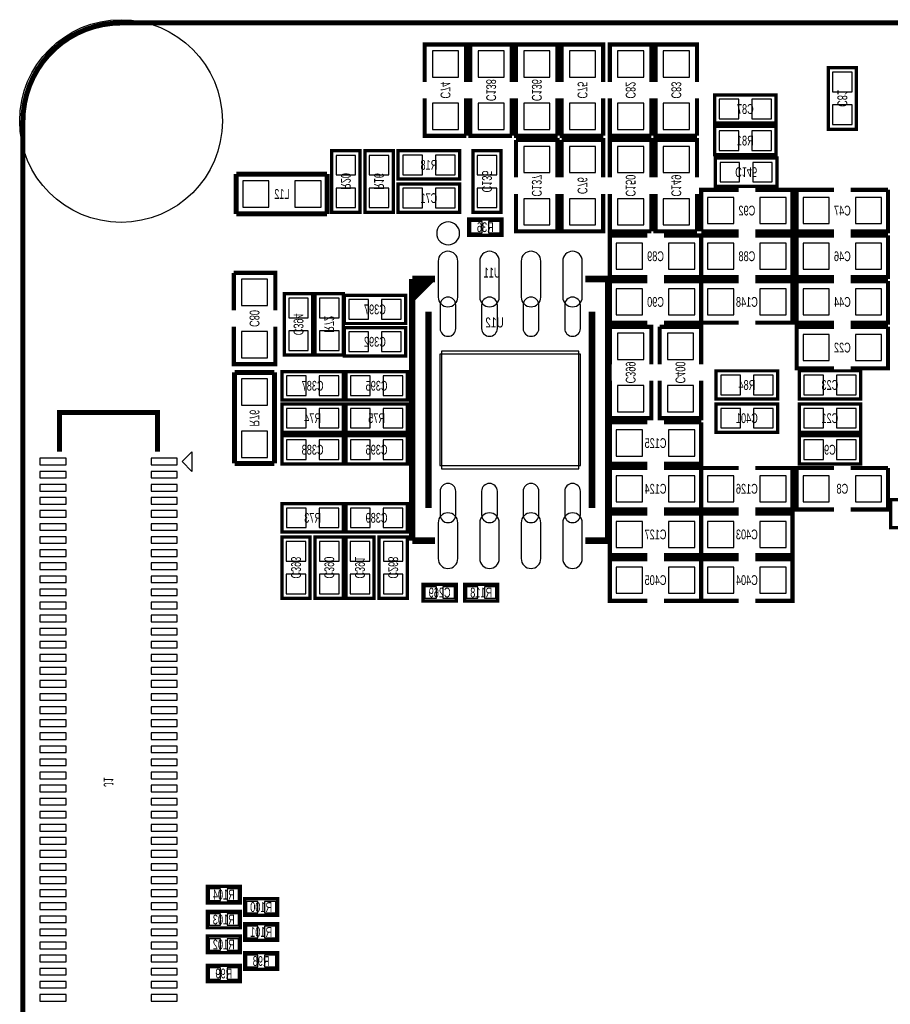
# Model space of a CAD drawing. Extents: x -0.1 to 52.1, y -0.1 to 72.1.
# Tile 6 of 7: x -0.1 to 26.5, y 42 to 72.1. Entities that reach past the tile are written whole.
import ezdxf
from ezdxf.enums import TextEntityAlignment as Align

# ---------------------------------------------------------------- set-up
doc = ezdxf.new("R2010")
doc.units = 0
for name, color, linetype in [('BG_OUTLINE', 12, 'CONTINUOUS'), ('PG_SILKSCREEN_BOTTOM', 150, 'CONTINUOUS'), ('PIN_BOTTOM', 202, 'CONTINUOUS'), ('RD_SILKSCREEN_BOTTOM', 122, 'CONTINUOUS')]:
    doc.layers.add(name, color=color, linetype=linetype)

msp = doc.modelspace()

# ---------------------------------------------------------------- linework, layer by layer
at = {"layer": 'BG_OUTLINE', "const_width": 0.1524}
msp.add_lwpolyline([(48.999902, 72.00011, -0.414214), (51.999896, 69.000116), (51.999896, 2.999994, -0.414214), (48.999902, 0), (2.999994, 0, -0.414214), (0, 2.999994), (0, 69.000116, -0.414214), (2.999994, 72.00011), (48.999902, 72.00011)], format="xyb", dxfattribs=at)
at = {"layer": 'PG_SILKSCREEN_BOTTOM'}
for points, const_width in [([(13.560806, 70.198996), (13.560806, 71.341996), (12.290806, 71.341996), (12.290806, 70.198996)], 0.127), ([(14.957806, 70.198996), (14.957806, 71.341996), (13.687806, 71.341996), (13.687806, 70.198996)], 0.127), ([(16.354806, 70.198996), (16.354806, 71.341996), (15.084806, 71.341996), (15.084806, 70.198996)], 0.127), ([(17.751806, 70.198996), (17.751806, 71.341996), (16.481806, 71.341996), (16.481806, 70.198996)], 0.127), ([(19.225006, 70.198996), (19.225006, 71.341996), (17.955006, 71.341996), (17.955006, 70.198996)], 0.127), ([(20.622006, 70.198996), (20.622006, 71.341996), (19.352006, 71.341996), (19.352006, 70.198996)], 0.127), ([(25.498806, 68.751196), (25.498806, 70.630796), (24.635206, 70.630796), (24.635206, 68.751196), (25.498806, 68.751196)], 0.1016), ([(12.290806, 69.690996), (12.290806, 68.547996), (13.560806, 68.547996)], 0.127), ([(13.560806, 68.547996), (13.560806, 69.690996)], 0.127), ([(13.687806, 69.690996), (13.687806, 68.547996), (14.957806, 68.547996)], 0.127), ([(14.957806, 68.547996), (14.957806, 69.690996)], 0.127), ([(15.084806, 69.690996), (15.084806, 68.547996), (16.354806, 68.547996)], 0.127), ([(16.354806, 68.547996), (16.354806, 69.690996)], 0.127), ([(16.481806, 69.690996), (16.481806, 68.547996), (17.751806, 68.547996)], 0.127), ([(17.751806, 68.547996), (17.751806, 69.690996)], 0.127), ([(17.955006, 69.690996), (17.955006, 68.547996), (19.225006, 68.547996)], 0.127), ([(19.225006, 68.547996), (19.225006, 69.690996)], 0.127), ([(19.352006, 69.690996), (19.352006, 68.547996), (20.622006, 68.547996)], 0.127), ([(20.622006, 68.547996), (20.622006, 69.690996)], 0.127), ([(23.0378, 69.7992), (21.1582, 69.7992), (21.1582, 68.9356), (23.0378, 68.9356), (23.0378, 69.7992)], 0.1016), ([(21.1582, 67.9704), (23.0378, 67.9704), (23.0378, 68.834), (21.1582, 68.834), (21.1582, 67.9704)], 0.1016), ([(16.354806, 67.277996), (16.354806, 68.420996), (15.084806, 68.420996)], 0.127), ([(15.084806, 68.420996), (15.084806, 67.277996)], 0.127), ([(17.751806, 67.277996), (17.751806, 68.420996), (16.481806, 68.420996)], 0.127), ([(16.481806, 68.420996), (16.481806, 67.277996)], 0.127), ([(19.225006, 67.277996), (19.225006, 68.420996), (17.955006, 68.420996), (17.955006, 67.277996)], 0.127), ([(20.622006, 67.277996), (20.622006, 68.420996), (19.352006, 68.420996), (19.352006, 67.277996)], 0.127), ([(9.446006, 68.090796), (9.446006, 66.211196), (10.309606, 66.211196), (10.309606, 68.090796), (9.446006, 68.090796)], 0.1016), ([(11.325606, 66.211196), (11.325606, 68.090796), (10.462006, 68.090796), (10.462006, 66.211196), (11.325606, 66.211196)], 0.1016), ([(13.357606, 68.090796), (11.478006, 68.090796), (11.478006, 67.227196), (13.357606, 67.227196), (13.357606, 68.090796)], 0.1016), ([(13.764006, 68.090796), (13.764006, 66.211196), (14.627606, 66.211196), (14.627606, 68.090796), (13.764006, 68.090796)], 0.1016), ([(21.1836, 67.0052), (23.0632, 67.0052), (23.0632, 67.8688), (21.1836, 67.8688), (21.1836, 67.0052)], 0.1016), ([(9.306306, 67.379596), (6.525006, 67.379596)], 0.1524), ([(6.525006, 67.379596), (6.525006, 66.160396)], 0.1524), ([(9.306306, 66.160396), (9.306306, 67.379596)], 0.1524), ([(11.478006, 66.211196), (13.357606, 66.211196), (13.357606, 67.074796), (11.478006, 67.074796), (11.478006, 66.211196)], 0.1016), ([(21.892006, 66.896996), (20.749006, 66.896996), (20.749006, 65.626996)], 0.127), ([(22.400006, 65.626996), (23.543006, 65.626996), (23.543006, 66.896996), (22.400006, 66.896996)], 0.127), ([(24.813006, 66.896996), (23.670006, 66.896996), (23.670006, 65.626996), (24.813006, 65.626996)], 0.127), ([(25.321006, 65.626996), (26.464006, 65.626996), (26.464006, 66.896996)], 0.127), ([(26.464006, 66.896996), (25.321006, 66.896996)], 0.127), ([(15.084806, 66.769996), (15.084806, 65.626996), (16.354806, 65.626996), (16.354806, 66.769996)], 0.127), ([(16.481806, 66.769996), (16.481806, 65.626996), (17.751806, 65.626996), (17.751806, 66.769996)], 0.127), ([(17.955006, 66.769996), (17.955006, 65.626996), (19.225006, 65.626996)], 0.127), ([(19.225006, 65.626996), (19.225006, 66.769996)], 0.127), ([(19.352006, 66.769996), (19.352006, 65.626996), (20.622006, 65.626996)], 0.127), ([(20.622006, 65.626996), (20.622006, 66.769996)], 0.127), ([(6.525006, 66.160396), (9.306306, 66.160396)], 0.1524), ([(14.653006, 65.499996), (13.637006, 65.499996), (13.637006, 66.007996), (14.653006, 66.007996), (14.653006, 65.499996)], 0.1016), ([(20.749006, 65.626996), (21.892006, 65.626996)], 0.127), ([(19.098006, 65.499996), (17.955006, 65.499996), (17.955006, 64.229996), (19.098006, 64.229996)], 0.127), ([(19.606006, 64.229996), (20.749006, 64.229996), (20.749006, 65.499996)], 0.127), ([(20.749006, 65.499996), (19.606006, 65.499996)], 0.127), ([(21.892006, 65.499996), (20.749006, 65.499996), (20.749006, 64.229996)], 0.127), ([(22.400006, 64.229996), (23.543006, 64.229996), (23.543006, 65.499996), (22.400006, 65.499996)], 0.127), ([(24.813006, 65.499996), (23.670006, 65.499996), (23.670006, 64.229996), (24.813006, 64.229996)], 0.127), ([(25.321006, 64.229996), (26.464006, 64.229996), (26.464006, 65.499996)], 0.127), ([(26.464006, 65.499996), (25.321006, 65.499996)], 0.127), ([(7.718806, 63.213996), (7.718806, 64.356996), (6.448806, 64.356996)], 0.127), ([(6.448806, 64.356996), (6.448806, 63.213996)], 0.127), ([(12.107926, 64.166496), (11.907266, 63.965836)], 0.20066), ([(12.306046, 64.166496), (11.907266, 63.765176)], 0.20066), ([(12.506706, 64.166496), (11.907266, 63.567056)], 0.20066), ([(11.907266, 64.166496), (11.907266, 56.165496)], 0.20066), ([(12.605766, 64.166496), (11.907266, 64.166496)], 0.20066), ([(17.208246, 64.166496), (17.906746, 64.166496)], 0.20066), ([(17.906746, 64.166496), (17.906746, 56.165496)], 0.20066), ([(19.098006, 64.102996), (17.955006, 64.102996), (17.955006, 62.832996), (19.098006, 62.832996)], 0.127), ([(19.606006, 62.832996), (20.749006, 62.832996), (20.749006, 64.102996)], 0.127), ([(20.749006, 64.102996), (19.606006, 64.102996)], 0.127), ([(20.749006, 64.229996), (21.892006, 64.229996)], 0.127), ([(21.892006, 64.102996), (20.749006, 64.102996), (20.749006, 62.832996)], 0.127), ([(22.400006, 62.832996), (23.543006, 62.832996), (23.543006, 64.102996), (22.400006, 64.102996)], 0.127), ([(24.813006, 64.102996), (23.670006, 64.102996), (23.670006, 62.832996), (24.813006, 62.832996)], 0.127), ([(25.321006, 62.832996), (26.464006, 62.832996), (26.464006, 64.102996)], 0.127), ([(26.464006, 64.102996), (25.321006, 64.102996)], 0.127), ([(8.861806, 61.842396), (8.861806, 63.721996), (7.998206, 63.721996), (7.998206, 61.842396), (8.861806, 61.842396)], 0.1016), ([(9.801606, 61.842396), (9.801606, 63.721996), (8.938006, 63.721996), (8.938006, 61.842396), (9.801606, 61.842396)], 0.1016), ([(11.706606, 63.671196), (9.827006, 63.671196), (9.827006, 62.807596), (11.706606, 62.807596), (11.706606, 63.671196)], 0.1016), ([(12.406884, 63.16599), (12.406884, 57.166002)], 0.199898), ([(17.407128, 63.16599), (17.407128, 57.166002)], 0.199898), ([(6.448806, 62.705996), (6.448806, 61.562996), (7.718806, 61.562996), (7.718806, 62.705996)], 0.127), ([(11.706606, 62.680596), (9.827006, 62.680596), (9.827006, 61.816996), (11.706606, 61.816996), (11.706606, 62.680596)], 0.1016), ([(19.225006, 61.562996), (19.225006, 62.705996), (17.955006, 62.705996)], 0.127), ([(17.955006, 62.705996), (17.955006, 61.562996)], 0.127), ([(20.749006, 61.562996), (20.749006, 62.705996), (19.479006, 62.705996)], 0.127), ([(19.479006, 62.705996), (19.479006, 61.562996)], 0.127), ([(20.749006, 62.832996), (21.892006, 62.832996)], 0.127), ([(24.813006, 62.705996), (23.670006, 62.705996), (23.670006, 61.435996), (24.813006, 61.435996)], 0.127), ([(25.321006, 61.435996), (26.464006, 61.435996), (26.464006, 62.705996)], 0.127), ([(26.464006, 62.705996), (25.321006, 62.705996)], 0.127), ([(7.693406, 61.308996), (6.474206, 61.308996)], 0.1524), ([(6.474206, 61.308996), (6.474206, 58.527696)], 0.1524), ([(7.693406, 58.527696), (7.693406, 61.308996)], 0.1524), ([(7.922006, 60.470796), (9.801606, 60.470796), (9.801606, 61.334396), (7.922006, 61.334396), (7.922006, 60.470796)], 0.1016), ([(11.757406, 61.334396), (9.877806, 61.334396), (9.877806, 60.470796), (11.757406, 60.470796), (11.757406, 61.334396)], 0.1016), ([(23.085806, 61.359796), (21.206206, 61.359796), (21.206206, 60.496196), (23.085806, 60.496196), (23.085806, 61.359796)], 0.1016), ([(25.625806, 61.359796), (23.746206, 61.359796), (23.746206, 60.496196), (25.625806, 60.496196), (25.625806, 61.359796)], 0.1016), ([(17.955006, 61.054996), (17.955006, 59.911996), (19.225006, 59.911996), (19.225006, 61.054996)], 0.127), ([(19.479006, 61.054996), (19.479006, 59.911996), (20.749006, 59.911996), (20.749006, 61.054996)], 0.127), ([(7.922006, 59.480196), (9.801606, 59.480196), (9.801606, 60.343796), (7.922006, 60.343796), (7.922006, 59.480196)], 0.1016), ([(9.877806, 59.480196), (11.757406, 59.480196), (11.757406, 60.343796), (9.877806, 60.343796), (9.877806, 59.480196)], 0.1016), ([(21.206206, 59.480196), (23.085806, 59.480196), (23.085806, 60.343796), (21.206206, 60.343796), (21.206206, 59.480196)], 0.1016), ([(25.625806, 60.343796), (23.746206, 60.343796), (23.746206, 59.480196), (25.625806, 59.480196), (25.625806, 60.343796)], 0.1016), ([(1.11887, 58.883804), (1.11887, 60.0837), (4.119118, 60.0837), (4.119118, 58.883804)], 0.150114), ([(19.098006, 59.784996), (17.955006, 59.784996), (17.955006, 58.514996), (19.098006, 58.514996)], 0.127), ([(19.606006, 58.514996), (20.749006, 58.514996), (20.749006, 59.784996)], 0.127), ([(20.749006, 59.784996), (19.606006, 59.784996)], 0.127), ([(7.922006, 58.514996), (9.801606, 58.514996), (9.801606, 59.378596), (7.922006, 59.378596), (7.922006, 58.514996)], 0.1016), ([(11.757406, 59.378596), (9.877806, 59.378596), (9.877806, 58.514996), (11.757406, 58.514996), (11.757406, 59.378596)], 0.1016), ([(25.625806, 59.378596), (23.746206, 59.378596), (23.746206, 58.514996), (25.625806, 58.514996), (25.625806, 59.378596)], 0.1016), ([(6.474206, 58.527696), (7.693406, 58.527696)], 0.1524), ([(19.098006, 58.387996), (17.955006, 58.387996), (17.955006, 57.117996), (19.098006, 57.117996)], 0.127), ([(19.606006, 57.117996), (20.749006, 57.117996), (20.749006, 58.387996)], 0.127), ([(20.749006, 58.387996), (19.606006, 58.387996)], 0.127), ([(21.892006, 58.387996), (20.749006, 58.387996), (20.749006, 57.117996)], 0.127), ([(22.400006, 57.117996), (23.543006, 57.117996), (23.543006, 58.387996), (22.400006, 58.387996)], 0.127), ([(24.813006, 58.387996), (23.670006, 58.387996), (23.670006, 57.117996), (24.813006, 57.117996)], 0.127), ([(25.321006, 57.117996), (26.464006, 57.117996), (26.464006, 58.387996)], 0.127), ([(26.464006, 58.387996), (25.321006, 58.387996)], 0.127), ([(7.922006, 56.432196), (9.801606, 56.432196), (9.801606, 57.295796), (7.922006, 57.295796), (7.922006, 56.432196)], 0.1016), ([(11.757406, 57.295796), (9.877806, 57.295796), (9.877806, 56.432196), (11.757406, 56.432196), (11.757406, 57.295796)], 0.1016), ([(28.419806, 57.422796), (26.540206, 57.422796), (26.540206, 56.559196), (28.419806, 56.559196), (28.419806, 57.422796)], 0.1016), ([(19.098006, 56.990996), (17.955006, 56.990996), (17.955006, 55.720996), (19.098006, 55.720996)], 0.127), ([(19.606006, 55.720996), (20.749006, 55.720996), (20.749006, 56.990996)], 0.127), ([(20.749006, 56.990996), (19.606006, 56.990996)], 0.127), ([(20.749006, 57.117996), (21.892006, 57.117996)], 0.127), ([(21.892006, 56.990996), (20.749006, 56.990996), (20.749006, 55.720996)], 0.127), ([(22.400006, 55.720996), (23.543006, 55.720996), (23.543006, 56.990996), (22.400006, 56.990996)], 0.127), ([(8.785606, 54.400196), (8.785606, 56.279796), (7.922006, 56.279796), (7.922006, 54.400196), (8.785606, 54.400196)], 0.1016), ([(9.801606, 54.400196), (9.801606, 56.279796), (8.938006, 56.279796), (8.938006, 54.400196), (9.801606, 54.400196)], 0.1016), ([(10.741406, 54.400196), (10.741406, 56.279796), (9.877806, 56.279796), (9.877806, 54.400196), (10.741406, 54.400196)], 0.1016), ([(11.757406, 54.400196), (11.757406, 56.279796), (10.893806, 56.279796), (10.893806, 54.400196), (11.757406, 54.400196)], 0.1016), ([(11.907266, 56.165496), (12.605766, 56.165496)], 0.20066), ([(17.906746, 56.165496), (17.208246, 56.165496)], 0.20066), ([(20.749006, 55.720996), (21.892006, 55.720996)], 0.127), ([(19.098006, 55.593996), (17.955006, 55.593996), (17.955006, 54.323996), (19.098006, 54.323996)], 0.127), ([(19.606006, 54.323996), (20.749006, 54.323996), (20.749006, 55.593996)], 0.127), ([(20.749006, 55.593996), (19.606006, 55.593996)], 0.127), ([(21.892006, 55.593996), (20.749006, 55.593996), (20.749006, 54.323996)], 0.127), ([(22.400006, 54.323996), (23.543006, 54.323996), (23.543006, 55.593996), (22.400006, 55.593996)], 0.127), ([(13.256006, 54.323996), (12.240006, 54.323996), (12.240006, 54.831996), (13.256006, 54.831996), (13.256006, 54.323996)], 0.1016), ([(14.526006, 54.323996), (13.510006, 54.323996), (13.510006, 54.831996), (14.526006, 54.831996), (14.526006, 54.323996)], 0.1016), ([(20.749006, 54.323996), (21.892006, 54.323996)], 0.127), ([(6.652006, 45.085), (5.636006, 45.085), (5.636006, 45.593), (6.652006, 45.593), (6.652006, 45.085)], 0.1016), ([(7.795006, 44.704), (6.779006, 44.704), (6.779006, 45.212), (7.795006, 45.212), (7.795006, 44.704)], 0.1016), ([(6.652006, 44.323), (5.636006, 44.323), (5.636006, 44.831), (6.652006, 44.831), (6.652006, 44.323)], 0.1016), ([(7.795006, 43.942), (6.779006, 43.942), (6.779006, 44.45), (7.795006, 44.45), (7.795006, 43.942)], 0.1016), ([(6.652006, 43.561), (5.636006, 43.561), (5.636006, 44.069), (6.652006, 44.069), (6.652006, 43.561)], 0.1016), ([(7.795006, 43.053), (6.779006, 43.053), (6.779006, 43.561), (7.795006, 43.561), (7.795006, 43.053)], 0.1016), ([(6.652006, 42.672), (5.636006, 42.672), (5.636006, 43.18), (6.652006, 43.18), (6.652006, 42.672)], 0.1016)]:
    msp.add_lwpolyline(points, dxfattribs=dict(at, const_width=const_width))
msp.add_lwpolyline([(13.357098, 65.566036, 1), (12.656914, 65.565956, 1)], format="xyb", close=True, dxfattribs=at)
msp.add_lwpolyline([(5.1689, 58.883804), (5.1689, 58.283856), (4.868926, 58.58383)], close=True, dxfattribs=at)
at = {"layer": 'PIN_BOTTOM'}
for points in [[(12.525756, 70.345046), (13.325856, 70.345046), (13.325856, 71.145146), (12.525756, 71.145146)], [(13.922756, 70.345046), (14.722856, 70.345046), (14.722856, 71.145146), (13.922756, 71.145146)], [(15.319756, 70.345046), (16.119856, 70.345046), (16.119856, 71.145146), (15.319756, 71.145146)], [(16.716756, 70.345046), (17.516856, 70.345046), (17.516856, 71.145146), (16.716756, 71.145146)], [(18.189956, 70.345046), (18.990056, 70.345046), (18.990056, 71.145146), (18.189956, 71.145146)], [(19.586956, 70.345046), (20.387056, 70.345046), (20.387056, 71.145146), (19.586956, 71.145146)], [(24.767286, 69.891148), (25.366726, 69.891148), (25.366726, 70.490588), (24.767286, 70.490588)], [(21.897848, 69.06768), (21.897848, 69.66712), (21.298408, 69.66712), (21.298408, 69.06768)], [(22.897592, 69.06768), (22.897592, 69.66712), (22.298152, 69.66712), (22.298152, 69.06768)], [(12.525756, 68.744846), (13.325856, 68.744846), (13.325856, 69.544946), (12.525756, 69.544946)], [(13.922756, 68.744846), (14.722856, 68.744846), (14.722856, 69.544946), (13.922756, 69.544946)], [(15.319756, 68.744846), (16.119856, 68.744846), (16.119856, 69.544946), (15.319756, 69.544946)], [(16.716756, 68.744846), (17.516856, 68.744846), (17.516856, 69.544946), (16.716756, 69.544946)], [(18.189956, 68.744846), (18.990056, 68.744846), (18.990056, 69.544946), (18.189956, 69.544946)], [(19.586956, 68.744846), (20.387056, 68.744846), (20.387056, 69.544946), (19.586956, 69.544946)], [(24.767286, 68.891404), (25.366726, 68.891404), (25.366726, 69.490844), (24.767286, 69.490844)], [(21.298408, 68.70192), (21.298408, 68.10248), (21.897848, 68.10248), (21.897848, 68.70192)], [(22.298152, 68.70192), (22.298152, 68.10248), (22.897592, 68.10248), (22.897592, 68.70192)], [(16.119856, 68.224146), (15.319756, 68.224146), (15.319756, 67.424046), (16.119856, 67.424046)], [(17.516856, 68.224146), (16.716756, 68.224146), (16.716756, 67.424046), (17.516856, 67.424046)], [(18.189956, 67.424046), (18.990056, 67.424046), (18.990056, 68.224146), (18.189956, 68.224146)], [(19.586956, 67.424046), (20.387056, 67.424046), (20.387056, 68.224146), (19.586956, 68.224146)], [(10.177526, 67.950588), (9.578086, 67.950588), (9.578086, 67.351148), (10.177526, 67.351148)], [(10.594086, 67.351148), (11.193526, 67.351148), (11.193526, 67.950588), (10.594086, 67.950588)], [(12.217654, 67.359276), (12.217654, 67.958716), (11.618214, 67.958716), (11.618214, 67.359276)], [(13.217398, 67.359276), (13.217398, 67.958716), (12.617958, 67.958716), (12.617958, 67.359276)], [(14.495526, 67.950588), (13.896086, 67.950588), (13.896086, 67.351148), (14.495526, 67.351148)], [(21.323808, 67.73672), (21.323808, 67.13728), (21.923248, 67.13728), (21.923248, 67.73672)], [(22.323552, 67.73672), (22.323552, 67.13728), (22.922992, 67.13728), (22.922992, 67.73672)], [(7.521956, 66.369946), (7.521956, 67.170046), (6.721856, 67.170046), (6.721856, 66.369946)], [(9.122156, 66.369946), (9.122156, 67.170046), (8.322056, 67.170046), (8.322056, 66.369946)], [(10.177526, 66.950844), (9.578086, 66.950844), (9.578086, 66.351404), (10.177526, 66.351404)], [(10.594086, 66.351404), (11.193526, 66.351404), (11.193526, 66.950844), (10.594086, 66.950844)], [(11.618214, 66.942716), (11.618214, 66.343276), (12.217654, 66.343276), (12.217654, 66.942716)], [(12.617958, 66.942716), (12.617958, 66.343276), (13.217398, 66.343276), (13.217398, 66.942716)], [(14.495526, 66.950844), (13.896086, 66.950844), (13.896086, 66.351404), (14.495526, 66.351404)], [(16.119856, 66.623946), (15.319756, 66.623946), (15.319756, 65.823846), (16.119856, 65.823846)], [(17.516856, 66.623946), (16.716756, 66.623946), (16.716756, 65.823846), (17.516856, 65.823846)], [(18.189956, 65.823846), (18.990056, 65.823846), (18.990056, 66.623946), (18.189956, 66.623946)], [(19.586956, 65.823846), (20.387056, 65.823846), (20.387056, 66.623946), (19.586956, 66.623946)], [(20.945856, 66.662046), (20.945856, 65.861946), (21.745956, 65.861946), (21.745956, 66.662046)], [(22.546056, 66.662046), (22.546056, 65.861946), (23.346156, 65.861946), (23.346156, 66.662046)], [(24.666956, 65.861946), (24.666956, 66.662046), (23.866856, 66.662046), (23.866856, 65.861946)], [(26.267156, 65.861946), (26.267156, 66.662046), (25.467056, 66.662046), (25.467056, 65.861946)], [(14.04493, 65.57899), (14.04493, 65.929002), (13.694918, 65.929002), (13.694918, 65.57899)], [(14.595094, 65.57899), (14.595094, 65.929002), (14.245082, 65.929002), (14.245082, 65.57899)], [(18.951956, 64.464946), (18.951956, 65.265046), (18.151856, 65.265046), (18.151856, 64.464946)], [(20.552156, 64.464946), (20.552156, 65.265046), (19.752056, 65.265046), (19.752056, 64.464946)], [(20.945856, 65.265046), (20.945856, 64.464946), (21.745956, 64.464946), (21.745956, 65.265046)], [(22.546056, 65.265046), (22.546056, 64.464946), (23.346156, 64.464946), (23.346156, 65.265046)], [(24.666956, 64.464946), (24.666956, 65.265046), (23.866856, 65.265046), (23.866856, 64.464946)], [(26.267156, 64.464946), (26.267156, 65.265046), (25.467056, 65.265046), (25.467056, 64.464946)], [(7.483856, 64.160146), (6.683756, 64.160146), (6.683756, 63.360046), (7.483856, 63.360046)], [(18.951956, 63.067946), (18.951956, 63.868046), (18.151856, 63.868046), (18.151856, 63.067946)], [(20.552156, 63.067946), (20.552156, 63.868046), (19.752056, 63.868046), (19.752056, 63.067946)], [(20.945856, 63.868046), (20.945856, 63.067946), (21.745956, 63.067946), (21.745956, 63.868046)], [(22.546056, 63.868046), (22.546056, 63.067946), (23.346156, 63.067946), (23.346156, 63.868046)], [(24.666956, 63.067946), (24.666956, 63.868046), (23.866856, 63.868046), (23.866856, 63.067946)], [(26.267156, 63.067946), (26.267156, 63.868046), (25.467056, 63.868046), (25.467056, 63.067946)], [(8.130286, 62.982348), (8.729726, 62.982348), (8.729726, 63.581788), (8.130286, 63.581788)], [(9.070086, 62.982348), (9.669526, 62.982348), (9.669526, 63.581788), (9.070086, 63.581788)], [(10.566654, 62.939676), (10.566654, 63.539116), (9.967214, 63.539116), (9.967214, 62.939676)], [(11.566398, 62.939676), (11.566398, 63.539116), (10.966958, 63.539116), (10.966958, 62.939676)], [(7.483856, 62.559946), (6.683756, 62.559946), (6.683756, 61.759846), (7.483856, 61.759846)], [(8.130286, 61.982604), (8.729726, 61.982604), (8.729726, 62.582044), (8.130286, 62.582044)], [(9.070086, 61.982604), (9.669526, 61.982604), (9.669526, 62.582044), (9.070086, 62.582044)], [(10.566654, 61.949076), (10.566654, 62.548516), (9.967214, 62.548516), (9.967214, 61.949076)], [(11.566398, 61.949076), (11.566398, 62.548516), (10.966958, 62.548516), (10.966958, 61.949076)], [(18.990056, 62.509146), (18.189956, 62.509146), (18.189956, 61.709046), (18.990056, 61.709046)], [(20.514056, 62.509146), (19.713956, 62.509146), (19.713956, 61.709046), (20.514056, 61.709046)], [(24.666956, 61.670946), (24.666956, 62.471046), (23.866856, 62.471046), (23.866856, 61.670946)], [(26.267156, 61.670946), (26.267156, 62.471046), (25.467056, 62.471046), (25.467056, 61.670946)], [(17.056989, 61.866018), (12.757023, 61.866018), (12.757023, 58.465974), (17.056989, 58.465974)], [(17.006951, 61.965967), (12.807061, 61.965967), (12.807061, 58.366025), (17.006951, 58.366025)], [(8.062214, 61.202316), (8.062214, 60.602876), (8.661654, 60.602876), (8.661654, 61.202316)], [(9.061958, 61.202316), (9.061958, 60.602876), (9.661398, 60.602876), (9.661398, 61.202316)], [(10.617454, 60.602876), (10.617454, 61.202316), (10.018014, 61.202316), (10.018014, 60.602876)], [(11.617198, 60.602876), (11.617198, 61.202316), (11.017758, 61.202316), (11.017758, 60.602876)], [(21.945854, 60.628276), (21.945854, 61.227716), (21.346414, 61.227716), (21.346414, 60.628276)], [(22.945598, 60.628276), (22.945598, 61.227716), (22.346158, 61.227716), (22.346158, 60.628276)], [(24.485854, 60.628276), (24.485854, 61.227716), (23.886414, 61.227716), (23.886414, 60.628276)], [(25.485598, 60.628276), (25.485598, 61.227716), (24.886158, 61.227716), (24.886158, 60.628276)], [(6.683756, 60.312046), (7.483856, 60.312046), (7.483856, 61.112146), (6.683756, 61.112146)], [(18.990056, 60.908946), (18.189956, 60.908946), (18.189956, 60.108846), (18.990056, 60.108846)], [(20.514056, 60.908946), (19.713956, 60.908946), (19.713956, 60.108846), (20.514056, 60.108846)], [(8.062214, 60.211716), (8.062214, 59.612276), (8.661654, 59.612276), (8.661654, 60.211716)], [(9.061958, 60.211716), (9.061958, 59.612276), (9.661398, 59.612276), (9.661398, 60.211716)], [(10.018014, 60.211716), (10.018014, 59.612276), (10.617454, 59.612276), (10.617454, 60.211716)], [(11.017758, 60.211716), (11.017758, 59.612276), (11.617198, 59.612276), (11.617198, 60.211716)], [(21.346414, 60.211716), (21.346414, 59.612276), (21.945854, 59.612276), (21.945854, 60.211716)], [(22.346158, 60.211716), (22.346158, 59.612276), (22.945598, 59.612276), (22.945598, 60.211716)], [(24.485854, 59.612276), (24.485854, 60.211716), (23.886414, 60.211716), (23.886414, 59.612276)], [(25.485598, 59.612276), (25.485598, 60.211716), (24.886158, 60.211716), (24.886158, 59.612276)], [(6.683756, 58.711846), (7.483856, 58.711846), (7.483856, 59.511946), (6.683756, 59.511946)], [(18.951956, 58.749946), (18.951956, 59.550046), (18.151856, 59.550046), (18.151856, 58.749946)], [(20.552156, 58.749946), (20.552156, 59.550046), (19.752056, 59.550046), (19.752056, 58.749946)], [(8.062214, 59.246516), (8.062214, 58.647076), (8.661654, 58.647076), (8.661654, 59.246516)], [(9.061958, 59.246516), (9.061958, 58.647076), (9.661398, 58.647076), (9.661398, 59.246516)], [(10.617454, 58.647076), (10.617454, 59.246516), (10.018014, 59.246516), (10.018014, 58.647076)], [(11.617198, 58.647076), (11.617198, 59.246516), (11.017758, 59.246516), (11.017758, 58.647076)], [(24.485854, 58.647076), (24.485854, 59.246516), (23.886414, 59.246516), (23.886414, 58.647076)], [(25.485598, 58.647076), (25.485598, 59.246516), (24.886158, 59.246516), (24.886158, 58.647076)], [(1.319022, 58.683779), (0.518922, 58.683779), (0.518922, 58.483881), (1.319022, 58.483881)], [(4.719066, 58.683779), (3.918966, 58.683779), (3.918966, 58.483881), (4.719066, 58.483881)], [(1.319022, 58.283729), (0.518922, 58.283729), (0.518922, 58.083831), (1.319022, 58.083831)], [(4.719066, 58.283729), (3.918966, 58.283729), (3.918966, 58.083831), (4.719066, 58.083831)], [(18.951956, 57.352946), (18.951956, 58.153046), (18.151856, 58.153046), (18.151856, 57.352946)], [(20.552156, 57.352946), (20.552156, 58.153046), (19.752056, 58.153046), (19.752056, 57.352946)], [(20.945856, 58.153046), (20.945856, 57.352946), (21.745956, 57.352946), (21.745956, 58.153046)], [(22.546056, 58.153046), (22.546056, 57.352946), (23.346156, 57.352946), (23.346156, 58.153046)], [(24.666956, 57.352946), (24.666956, 58.153046), (23.866856, 58.153046), (23.866856, 57.352946)], [(26.267156, 57.352946), (26.267156, 58.153046), (25.467056, 58.153046), (25.467056, 57.352946)], [(1.319022, 57.883679), (0.518922, 57.883679), (0.518922, 57.683781), (1.319022, 57.683781)], [(4.719066, 57.883679), (3.918966, 57.883679), (3.918966, 57.683781), (4.719066, 57.683781)], [(1.319022, 57.483629), (0.518922, 57.483629), (0.518922, 57.283731), (1.319022, 57.283731)], [(4.719066, 57.483629), (3.918966, 57.483629), (3.918966, 57.283731), (4.719066, 57.283731)], [(1.319022, 57.083579), (0.518922, 57.083579), (0.518922, 56.883681), (1.319022, 56.883681)], [(4.719066, 57.083579), (3.918966, 57.083579), (3.918966, 56.883681), (4.719066, 56.883681)], [(8.062214, 57.163716), (8.062214, 56.564276), (8.661654, 56.564276), (8.661654, 57.163716)], [(9.061958, 57.163716), (9.061958, 56.564276), (9.661398, 56.564276), (9.661398, 57.163716)], [(10.617454, 56.564276), (10.617454, 57.163716), (10.018014, 57.163716), (10.018014, 56.564276)], [(11.617198, 56.564276), (11.617198, 57.163716), (11.017758, 57.163716), (11.017758, 56.564276)], [(1.319022, 56.683783), (0.518922, 56.683783), (0.518922, 56.483885), (1.319022, 56.483885)], [(4.719066, 56.683783), (3.918966, 56.683783), (3.918966, 56.483885), (4.719066, 56.483885)], [(18.951956, 55.955946), (18.951956, 56.756046), (18.151856, 56.756046), (18.151856, 55.955946)], [(20.552156, 55.955946), (20.552156, 56.756046), (19.752056, 56.756046), (19.752056, 55.955946)], [(20.945856, 56.756046), (20.945856, 55.955946), (21.745956, 55.955946), (21.745956, 56.756046)], [(22.546056, 56.756046), (22.546056, 55.955946), (23.346156, 55.955946), (23.346156, 56.756046)], [(1.319022, 56.283733), (0.518922, 56.283733), (0.518922, 56.083835), (1.319022, 56.083835)], [(4.719066, 56.283733), (3.918966, 56.283733), (3.918966, 56.083835), (4.719066, 56.083835)], [(8.054086, 55.540148), (8.653526, 55.540148), (8.653526, 56.139588), (8.054086, 56.139588)], [(9.070086, 55.540148), (9.669526, 55.540148), (9.669526, 56.139588), (9.070086, 56.139588)], [(10.009886, 55.540148), (10.609326, 55.540148), (10.609326, 56.139588), (10.009886, 56.139588)], [(11.025886, 55.540148), (11.625326, 55.540148), (11.625326, 56.139588), (11.025886, 56.139588)], [(1.319022, 55.883683), (0.518922, 55.883683), (0.518922, 55.683785), (1.319022, 55.683785)], [(4.719066, 55.883683), (3.918966, 55.883683), (3.918966, 55.683785), (4.719066, 55.683785)], [(1.319022, 55.483633), (0.518922, 55.483633), (0.518922, 55.283735), (1.319022, 55.283735)], [(4.719066, 55.483633), (3.918966, 55.483633), (3.918966, 55.283735), (4.719066, 55.283735)], [(8.054086, 54.540404), (8.653526, 54.540404), (8.653526, 55.139844), (8.054086, 55.139844)], [(9.070086, 54.540404), (9.669526, 54.540404), (9.669526, 55.139844), (9.070086, 55.139844)], [(10.009886, 54.540404), (10.609326, 54.540404), (10.609326, 55.139844), (10.009886, 55.139844)], [(11.025886, 54.540404), (11.625326, 54.540404), (11.625326, 55.139844), (11.025886, 55.139844)], [(18.951956, 54.558946), (18.951956, 55.359046), (18.151856, 55.359046), (18.151856, 54.558946)], [(20.552156, 54.558946), (20.552156, 55.359046), (19.752056, 55.359046), (19.752056, 54.558946)], [(20.945856, 55.359046), (20.945856, 54.558946), (21.745956, 54.558946), (21.745956, 55.359046)], [(22.546056, 55.359046), (22.546056, 54.558946), (23.346156, 54.558946), (23.346156, 55.359046)], [(1.319022, 55.083583), (0.518922, 55.083583), (0.518922, 54.883685), (1.319022, 54.883685)], [(4.719066, 55.083583), (3.918966, 55.083583), (3.918966, 54.883685), (4.719066, 54.883685)], [(1.319022, 54.683787), (0.518922, 54.683787), (0.518922, 54.483889), (1.319022, 54.483889)], [(4.719066, 54.683787), (3.918966, 54.683787), (3.918966, 54.483889), (4.719066, 54.483889)], [(12.64793, 54.40299), (12.64793, 54.753002), (12.297918, 54.753002), (12.297918, 54.40299)], [(13.198094, 54.40299), (13.198094, 54.753002), (12.848082, 54.753002), (12.848082, 54.40299)], [(13.91793, 54.40299), (13.91793, 54.753002), (13.567918, 54.753002), (13.567918, 54.40299)], [(14.468094, 54.40299), (14.468094, 54.753002), (14.118082, 54.753002), (14.118082, 54.40299)], [(1.319022, 54.283737), (0.518922, 54.283737), (0.518922, 54.083839), (1.319022, 54.083839)], [(4.719066, 54.283737), (3.918966, 54.283737), (3.918966, 54.083839), (4.719066, 54.083839)], [(1.319022, 53.883687), (0.518922, 53.883687), (0.518922, 53.683789), (1.319022, 53.683789)], [(4.719066, 53.883687), (3.918966, 53.883687), (3.918966, 53.683789), (4.719066, 53.683789)], [(1.319022, 53.483637), (0.518922, 53.483637), (0.518922, 53.283739), (1.319022, 53.283739)], [(4.719066, 53.483637), (3.918966, 53.483637), (3.918966, 53.283739), (4.719066, 53.283739)], [(1.319022, 53.083587), (0.518922, 53.083587), (0.518922, 52.883689), (1.319022, 52.883689)], [(4.719066, 53.083587), (3.918966, 53.083587), (3.918966, 52.883689), (4.719066, 52.883689)], [(1.319022, 52.683791), (0.518922, 52.683791), (0.518922, 52.483893), (1.319022, 52.483893)], [(4.719066, 52.683791), (3.918966, 52.683791), (3.918966, 52.483893), (4.719066, 52.483893)], [(1.319022, 52.283741), (0.518922, 52.283741), (0.518922, 52.083843), (1.319022, 52.083843)], [(4.719066, 52.283741), (3.918966, 52.283741), (3.918966, 52.083843), (4.719066, 52.083843)], [(1.319022, 51.883691), (0.518922, 51.883691), (0.518922, 51.683793), (1.319022, 51.683793)], [(4.719066, 51.883691), (3.918966, 51.883691), (3.918966, 51.683793), (4.719066, 51.683793)], [(1.319022, 51.483641), (0.518922, 51.483641), (0.518922, 51.283743), (1.319022, 51.283743)], [(4.719066, 51.483641), (3.918966, 51.483641), (3.918966, 51.283743), (4.719066, 51.283743)], [(1.319022, 51.083591), (0.518922, 51.083591), (0.518922, 50.883693), (1.319022, 50.883693)], [(4.719066, 51.083591), (3.918966, 51.083591), (3.918966, 50.883693), (4.719066, 50.883693)], [(1.319022, 50.683795), (0.518922, 50.683795), (0.518922, 50.483897), (1.319022, 50.483897)], [(4.719066, 50.683795), (3.918966, 50.683795), (3.918966, 50.483897), (4.719066, 50.483897)], [(1.319022, 50.283745), (0.518922, 50.283745), (0.518922, 50.083847), (1.319022, 50.083847)], [(4.719066, 50.283745), (3.918966, 50.283745), (3.918966, 50.083847), (4.719066, 50.083847)], [(1.319022, 49.883695), (0.518922, 49.883695), (0.518922, 49.683797), (1.319022, 49.683797)], [(4.719066, 49.883695), (3.918966, 49.883695), (3.918966, 49.683797), (4.719066, 49.683797)], [(1.319022, 49.483645), (0.518922, 49.483645), (0.518922, 49.283747), (1.319022, 49.283747)], [(4.719066, 49.483645), (3.918966, 49.483645), (3.918966, 49.283747), (4.719066, 49.283747)], [(1.319022, 49.083595), (0.518922, 49.083595), (0.518922, 48.883697), (1.319022, 48.883697)], [(4.719066, 49.083595), (3.918966, 49.083595), (3.918966, 48.883697), (4.719066, 48.883697)], [(1.319022, 48.683799), (0.518922, 48.683799), (0.518922, 48.483901), (1.319022, 48.483901)], [(4.719066, 48.683799), (3.918966, 48.683799), (3.918966, 48.483901), (4.719066, 48.483901)], [(1.319022, 48.283749), (0.518922, 48.283749), (0.518922, 48.083851), (1.319022, 48.083851)], [(4.719066, 48.283749), (3.918966, 48.283749), (3.918966, 48.083851), (4.719066, 48.083851)], [(1.319022, 47.883699), (0.518922, 47.883699), (0.518922, 47.683801), (1.319022, 47.683801)], [(4.719066, 47.883699), (3.918966, 47.883699), (3.918966, 47.683801), (4.719066, 47.683801)], [(1.319022, 47.483649), (0.518922, 47.483649), (0.518922, 47.283751), (1.319022, 47.283751)], [(4.719066, 47.483649), (3.918966, 47.483649), (3.918966, 47.283751), (4.719066, 47.283751)], [(1.319022, 47.083599), (0.518922, 47.083599), (0.518922, 46.883701), (1.319022, 46.883701)], [(4.719066, 47.083599), (3.918966, 47.083599), (3.918966, 46.883701), (4.719066, 46.883701)], [(1.319022, 46.683803), (0.518922, 46.683803), (0.518922, 46.483905), (1.319022, 46.483905)], [(4.719066, 46.683803), (3.918966, 46.683803), (3.918966, 46.483905), (4.719066, 46.483905)], [(1.319022, 46.283753), (0.518922, 46.283753), (0.518922, 46.083855), (1.319022, 46.083855)], [(4.719066, 46.283753), (3.918966, 46.283753), (3.918966, 46.083855), (4.719066, 46.083855)], [(1.319022, 45.883703), (0.518922, 45.883703), (0.518922, 45.683805), (1.319022, 45.683805)], [(4.719066, 45.883703), (3.918966, 45.883703), (3.918966, 45.683805), (4.719066, 45.683805)], [(1.319022, 45.483653), (0.518922, 45.483653), (0.518922, 45.283755), (1.319022, 45.283755)], [(4.719066, 45.483653), (3.918966, 45.483653), (3.918966, 45.283755), (4.719066, 45.283755)], [(6.04393, 45.163994), (6.04393, 45.514006), (5.693918, 45.514006), (5.693918, 45.163994)], [(6.594094, 45.163994), (6.594094, 45.514006), (6.244082, 45.514006), (6.244082, 45.163994)], [(1.319022, 45.083603), (0.518922, 45.083603), (0.518922, 44.883705), (1.319022, 44.883705)], [(4.719066, 45.083603), (3.918966, 45.083603), (3.918966, 44.883705), (4.719066, 44.883705)], [(7.18693, 44.782994), (7.18693, 45.133006), (6.836918, 45.133006), (6.836918, 44.782994)], [(7.737094, 44.782994), (7.737094, 45.133006), (7.387082, 45.133006), (7.387082, 44.782994)], [(1.319022, 44.683807), (0.518922, 44.683807), (0.518922, 44.483909), (1.319022, 44.483909)], [(4.719066, 44.683807), (3.918966, 44.683807), (3.918966, 44.483909), (4.719066, 44.483909)], [(6.04393, 44.401994), (6.04393, 44.752006), (5.693918, 44.752006), (5.693918, 44.401994)], [(6.594094, 44.401994), (6.594094, 44.752006), (6.244082, 44.752006), (6.244082, 44.401994)], [(1.319022, 44.283757), (0.518922, 44.283757), (0.518922, 44.083859), (1.319022, 44.083859)], [(4.719066, 44.283757), (3.918966, 44.283757), (3.918966, 44.083859), (4.719066, 44.083859)], [(7.18693, 44.020994), (7.18693, 44.371006), (6.836918, 44.371006), (6.836918, 44.020994)], [(7.737094, 44.020994), (7.737094, 44.371006), (7.387082, 44.371006), (7.387082, 44.020994)], [(6.04393, 43.639994), (6.04393, 43.990006), (5.693918, 43.990006), (5.693918, 43.639994)], [(6.594094, 43.639994), (6.594094, 43.990006), (6.244082, 43.990006), (6.244082, 43.639994)], [(1.319022, 43.883707), (0.518922, 43.883707), (0.518922, 43.683809), (1.319022, 43.683809)], [(4.719066, 43.883707), (3.918966, 43.883707), (3.918966, 43.683809), (4.719066, 43.683809)], [(1.319022, 43.483657), (0.518922, 43.483657), (0.518922, 43.283759), (1.319022, 43.283759)], [(4.719066, 43.483657), (3.918966, 43.483657), (3.918966, 43.283759), (4.719066, 43.283759)], [(7.18693, 43.131994), (7.18693, 43.482006), (6.836918, 43.482006), (6.836918, 43.131994)], [(7.737094, 43.131994), (7.737094, 43.482006), (7.387082, 43.482006), (7.387082, 43.131994)], [(1.319022, 43.083607), (0.518922, 43.083607), (0.518922, 42.883709), (1.319022, 42.883709)], [(4.719066, 43.083607), (3.918966, 43.083607), (3.918966, 42.883709), (4.719066, 42.883709)], [(6.04393, 42.750994), (6.04393, 43.101006), (5.693918, 43.101006), (5.693918, 42.750994)], [(6.594094, 42.750994), (6.594094, 43.101006), (6.244082, 43.101006), (6.244082, 42.750994)], [(1.319022, 42.683811), (0.518922, 42.683811), (0.518922, 42.483913), (1.319022, 42.483913)], [(4.719066, 42.683811), (3.918966, 42.683811), (3.918966, 42.483913), (4.719066, 42.483913)], [(1.319022, 42.283761), (0.518922, 42.283761), (0.518922, 42.083863), (1.319022, 42.083863)], [(4.719066, 42.283761), (3.918966, 42.283761), (3.918966, 42.083863), (4.719066, 42.083863)]]:
    msp.add_lwpolyline(points, close=True, dxfattribs=at)
for points in [[(13.30198, 63.616459), (13.30198, 64.716533, 1), (12.702032, 64.716533), (12.702032, 63.616459, 1)], [(14.57198, 63.616459), (14.57198, 64.716533, 1), (13.972032, 64.716533), (13.972032, 63.616459, 1)], [(15.84198, 63.616459), (15.84198, 64.716533, 1), (15.242032, 64.716533), (15.242032, 63.616459, 1)], [(17.11198, 63.616459), (17.11198, 64.716533, 1), (16.512032, 64.716533), (16.512032, 63.616459, 1)], [(13.242036, 62.655958), (13.242036, 63.375794, 1), (12.761976, 63.375794), (12.761976, 62.655958, 1)], [(14.512036, 62.655958), (14.512036, 63.375794, 1), (14.031976, 63.375794), (14.031976, 62.655958, 1)], [(15.782036, 62.655958), (15.782036, 63.375794, 1), (15.301976, 63.375794), (15.301976, 62.655958, 1)], [(17.052036, 62.655958), (17.052036, 63.375794, 1), (16.571976, 63.375794), (16.571976, 62.655958, 1)], [(13.242036, 56.956198), (13.242036, 57.676034, 1), (12.761976, 57.676034), (12.761976, 56.956198, 1)], [(14.512036, 56.956198), (14.512036, 57.676034, 1), (14.031976, 57.676034), (14.031976, 56.956198, 1)], [(15.782036, 56.956198), (15.782036, 57.676034, 1), (15.301976, 57.676034), (15.301976, 56.956198, 1)], [(17.052036, 56.956198), (17.052036, 57.676034, 1), (16.571976, 57.676034), (16.571976, 56.956198, 1)], [(13.30198, 55.615459), (13.30198, 56.715533, 1), (12.702032, 56.715533), (12.702032, 55.615459, 1)], [(14.57198, 55.615459), (14.57198, 56.715533, 1), (13.972032, 56.715533), (13.972032, 55.615459, 1)], [(15.84198, 55.615459), (15.84198, 56.715533, 1), (15.242032, 56.715533), (15.242032, 55.615459, 1)], [(17.11198, 55.615459), (17.11198, 56.715533, 1), (16.512032, 56.715533), (16.512032, 55.615459, 1)]]:
    msp.add_lwpolyline(points, format="xyb", close=True, dxfattribs=at)
msp.add_circle((2.999994, 69.000116), 3.099943, dxfattribs=at)

# ---------------------------------------------------------------- texts
at = {"layer": 'RD_SILKSCREEN_BOTTOM', "text_generation_flag": 2, "width": 0.699407}
for s, rotation, p in [('C74', 270, (12.775946, 69.94525)), ('C138', 270, (14.172946, 69.94525)), ('C136', 270, (15.569946, 69.94525)), ('C75', 270, (16.966946, 69.94525)), ('C82', 270, (18.440146, 69.94525)), ('C83', 270, (19.837146, 69.94525)), ('C81', 270, (24.917146, 69.69125)), ('C135', 270, (14.045946, 67.15125)), ('C145', 180, (22.123654, 67.58686)), ('R20', 270, (9.727946, 67.15125)), ('R16', 270, (10.743946, 67.15125)), ('C137', 270, (15.569946, 67.02425)), ('C76', 270, (16.966946, 67.02425)), ('C150', 270, (18.440146, 67.02425)), ('C149', 270, (19.837146, 67.02425)), ('C80', 270, (6.933946, 62.96025)), ('C394', 270, (8.280146, 62.78245)), ('R72', 270, (9.219946, 62.78245)), ('C399', 270, (18.440146, 61.30925)), ('C400', 270, (19.964146, 61.30925)), ('R76', 270, (6.933946, 59.91225)), ('C393', 270, (8.203946, 55.34025)), ('C390', 270, (9.219946, 55.34025)), ('C391', 270, (10.159746, 55.34025)), ('C268', 270, (11.175746, 55.34025)), ('J1', 270, (2.469134, 48.784002))]:
    msp.add_text(s, height=0.299974, rotation=rotation, dxfattribs=at).set_placement(p, align=Align.CENTER)
for s, p in [('C87', (22.098, 69.217286)), ('R81', (22.098, 68.252086)), ('R18', (12.417806, 67.508882)), ('L12', (7.922006, 66.619882)), ('C71', (12.417806, 66.492882)), ('C92', (22.146006, 66.111882)), ('C47', (25.067006, 66.111882)), ('R36', (14.145006, 65.603882)), ('C89', (19.352006, 64.714882)), ('C88', (22.146006, 64.714882)), ('C46', (25.067006, 64.714882)), ('C90', (19.352006, 63.317882)), ('C148', (22.146006, 63.317882)), ('C44', (25.067006, 63.317882)), ('C397', (10.766806, 63.089282)), ('C392', (10.766806, 62.098682)), ('C22', (25.067006, 61.920882)), ('C387', (8.861806, 60.752482)), ('C395', (10.817606, 60.752482)), ('R84', (22.146006, 60.777882)), ('C23', (24.686006, 60.777882)), ('R74', (8.861806, 59.761882)), ('R75', (10.817606, 59.761882)), ('C401', (22.146006, 59.761882)), ('C21', (24.686006, 59.761882)), ('C388', (8.861806, 58.796682)), ('C396', (10.817606, 58.796682)), ('C125', (19.352006, 58.999882)), ('C9', (24.686006, 58.796682)), ('C124', (19.352006, 57.602882)), ('C126', (22.146006, 57.602882)), ('C8', (25.067006, 57.602882)), ('R73', (8.861806, 56.713882)), ('C389', (10.817606, 56.713882)), ('C127', (19.352006, 56.205882)), ('C403', (22.146006, 56.205882)), ('C405', (19.352006, 54.808882)), ('C404', (22.146006, 54.808882)), ('C269', (12.748006, 54.427882)), ('R118', (14.018006, 54.427882)), ('R104', (6.144006, 45.18914)), ('R100', (7.287006, 44.80814)), ('R103', (6.144006, 44.42714)), ('R101', (7.287006, 44.04614)), ('R102', (6.144006, 43.66514)), ('R98', (7.287006, 43.15714)), ('R99', (6.144006, 42.77614))]:
    msp.add_text(s, height=0.299974, dxfattribs=at).set_placement(p, align=Align.CENTER)
at = {"layer": 'RD_SILKSCREEN_BOTTOM', "text_generation_flag": 2}
for s, height, width, p in [('U11', 0.299974, 0.699407, (14.61008, 64.213486)), ('U12', 0.3048, 0.75, (14.7066, 62.6872))]:
    msp.add_text(s, height=height, dxfattribs=dict(at, width=width)).set_placement(p)

doc.saveas('drawing.dxf')
